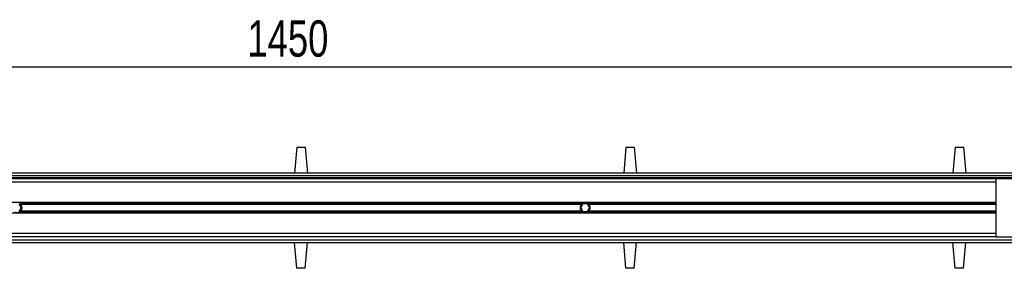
# Model space of a CAD drawing. Header units: millimetres. Extents: x 0 to 420, y 0 to 297.
# Tile 14 of 22: x 115 to 196, y 222 to 242. Entities that reach past the tile are written whole.
import ezdxf

# ---------------------------------------------------------------- set-up
doc = ezdxf.new("R2010")
doc.units = ezdxf.units.MM
doc.layers.add('QUOTE', color=174, linetype='Continuous')
doc.styles.add('SLDTEXTSTYLE3', font='TXT', dxfattribs={"width": 0.75})
doc.dimstyles.new('SLDDIMSTYLE0', dxfattribs={"dimtxt": 3, "dimasz": 3, "dimexe": 0, "dimexo": 0.0625, "dimgap": 0.75, "dimtad": 1, "dimlfac": 9.405365, "dimrnd": 1e-09, "dimzin": 12, "dimdsep": 46, "dimtxsty": 'SLDTEXTSTYLE3', "dimsah": 1, "dimcen": 0.09, "dimadec": 0, "dimazin": 3, "dimtfac": 1, "dimtdec": 3, "dimtofl": 0, "dimtmove": 0, "dimatfit": 3, "dimfxl": 0, "dimfrac": 2, "dimtolj": 1, "dimtzin": 12, "dimarcsym": 0})

# ---------------------------------------------------------------- blocks, each defined once
blk = doc.blocks.new('_D')
at = {"layer": 'QUOTE'}
for p, q in [((60.896, 228.569), (60.896, 240.186)), ((215.064, 228.569), (215.064, 240.186)), ((215.064, 238.186), (60.896, 238.186))]:
    blk.add_line(p, q, dxfattribs=at)
for points in [[(60.896, 238.186), (63.896, 237.686), (63.896, 238.686)], [(215.064, 238.186), (212.064, 238.686), (212.064, 237.686)]]:
    blk.add_solid(points, dxfattribs=at)
at = {"layer": 'QUOTE', "insert": (133.547, 242.053), "char_height": 3, "attachment_point": 1, "style": 'SLDTEXTSTYLE3'}
blk.add_mtext('1450', dxfattribs=at)

msp = doc.modelspace()

# ---------------------------------------------------------------- linework, layer by layer
at = {"color": 7, "linetype": 'Continuous', "lineweight": 25}
for p, q in [((137.6343, 231.5663), (137.4482, 229.4399)), ((137.6343, 231.5663), (138.3254, 231.5663)), ((138.3254, 231.5663), (138.5115, 229.4399)), ((164.8319, 231.5663), (164.6459, 229.4399)), ((164.8319, 231.5663), (165.5231, 231.5663)), ((165.5231, 231.5663), (165.7091, 229.4399)), ((192.0296, 231.5663), (191.8435, 229.4399)), ((192.0296, 231.5663), (192.7207, 231.5663)), ((192.7207, 231.5663), (192.9068, 229.4399)), ((215.0635, 229.4399), (60.8962, 229.4399)), ((63.82, 229.2272), (212.1396, 229.2272)), ((63.9795, 229.0677), (211.9802, 229.0677)), ((195.3939, 228.9614), (80.5658, 228.9614)), ((195.3939, 228.6956), (80.5658, 228.6956)), ((115.2092, 228.9614), (115.3273, 229.0677)), ((160.6324, 229.0677), (160.7505, 228.9614)), ((161.2821, 228.9614), (161.4003, 229.0677)), ((211.8048, 228.9614), (195.3939, 228.9614)), ((195.3939, 228.9614), (195.3939, 224.1769)), ((195.3939, 227.0104), (87.4768, 227.0104)), ((114.8687, 226.5692), (114.6845, 226.8881)), ((114.6845, 226.2502), (114.8687, 226.5692)), ((161.2298, 226.8951), (114.7299, 226.8951)), ((161.2298, 226.2432), (114.7299, 226.2432)), ((161.1614, 226.8341), (114.7983, 226.8341)), ((161.1614, 226.3042), (114.7983, 226.3042)), ((161.2752, 226.8881), (161.091, 226.5692)), ((161.091, 226.5692), (161.2752, 226.2502)), ((161.6435, 226.8881), (161.2752, 226.8881)), ((161.2752, 226.2502), (161.6435, 226.2502)), ((161.8277, 226.5692), (161.6435, 226.8881)), ((161.6435, 226.2502), (161.8277, 226.5692)), ((195.3939, 226.8951), (161.6889, 226.8951)), ((195.3939, 226.2432), (161.6889, 226.2432)), ((195.3939, 226.8341), (161.7573, 226.8341)), ((195.3939, 226.3042), (161.7573, 226.3042)), ((195.3939, 226.1279), (87.4768, 226.1279)), ((63.82, 223.9111), (212.1396, 223.9111)), ((195.3939, 224.4427), (80.5658, 224.4427)), ((195.3939, 224.1769), (80.5658, 224.1769)), ((195.3939, 224.1769), (211.8048, 224.1769)), ((60.8962, 223.6985), (215.0635, 223.6985)), ((137.6343, 221.572), (137.4482, 223.6985)), ((138.3254, 221.572), (138.5115, 223.6985)), ((164.8319, 221.572), (164.6459, 223.6985)), ((165.5231, 221.572), (165.7091, 223.6985)), ((192.0296, 221.572), (191.8435, 223.6985)), ((192.7207, 221.572), (192.9068, 223.6985)), ((138.3254, 221.572), (137.6343, 221.572)), ((165.5231, 221.572), (164.8319, 221.572)), ((192.7207, 221.572), (192.0296, 221.572))]:
    msp.add_line(p, q, dxfattribs=at)
for centre, start, end in [((114.5003, 226.5692), 234.844719, 305.155281), ((161.4594, 226.5692), 54.84472, 125.15528), ((161.4594, 226.5692), 234.844719, 305.155281)]:
    msp.add_arc(centre, 0.3987, start, end, dxfattribs=at)
for points, knots in [([(114.7299, 226.8951), (114.7413, 226.8872), (114.7534, 226.8777), (114.7768, 226.8569), (114.7883, 226.8453), (114.7983, 226.8341)], [0, 0, 0, 0, 0.5, 0.5, 1, 1, 1, 1]), ([(114.7983, 226.3042), (114.7883, 226.293), (114.7768, 226.2815), (114.7534, 226.2607), (114.7412, 226.2512), (114.7299, 226.2432)], [0, 0, 0, 0, 0.5, 0.5, 1, 1, 1, 1]), ([(114.7983, 226.8341), (114.8139, 226.8166), (114.8278, 226.7978), (114.8525, 226.7576), (114.8633, 226.736), (114.8808, 226.6908), (114.8875, 226.6676), (114.8966, 226.6195), (114.899, 226.5943), (114.8991, 226.5448), (114.8968, 226.5202), (114.8877, 226.4716), (114.8809, 226.4479), (114.8635, 226.4028), (114.8527, 226.3812), (114.8279, 226.3406), (114.8139, 226.3218), (114.7983, 226.3042)], [0, 0, 0, 0, 0.125, 0.125, 0.25, 0.25, 0.375, 0.375, 0.5, 0.5, 0.625, 0.625, 0.75, 0.75, 0.875, 0.875, 1, 1, 1, 1]), ([(161.1614, 226.3042), (161.1458, 226.3218), (161.1319, 226.3405), (161.1072, 226.3807), (161.0964, 226.4023), (161.0789, 226.4475), (161.0722, 226.4708), (161.0631, 226.5189), (161.0607, 226.544), (161.0606, 226.5936), (161.0629, 226.6181), (161.072, 226.6667), (161.0788, 226.6905), (161.0962, 226.7355), (161.1069, 226.7572), (161.1318, 226.7977), (161.1458, 226.8165), (161.1614, 226.8341)], [0, 0, 0, 0, 0.125, 0.125, 0.25, 0.25, 0.375, 0.375, 0.5, 0.5, 0.625, 0.625, 0.75, 0.75, 0.875, 0.875, 1, 1, 1, 1]), ([(161.1614, 226.8341), (161.1714, 226.8453), (161.1829, 226.8569), (161.2063, 226.8776), (161.2185, 226.8872), (161.2298, 226.8951)], [0, 0, 0, 0, 0.5, 0.5, 1, 1, 1, 1]), ([(161.2298, 226.2432), (161.2184, 226.2512), (161.2063, 226.2606), (161.1829, 226.2815), (161.1714, 226.293), (161.1614, 226.3042)], [0, 0, 0, 0, 0.5, 0.5, 1, 1, 1, 1]), ([(161.6889, 226.8951), (161.7003, 226.8872), (161.7124, 226.8777), (161.7358, 226.8569), (161.7473, 226.8453), (161.7573, 226.8341)], [0, 0, 0, 0, 0.5, 0.5, 1, 1, 1, 1]), ([(161.7573, 226.3042), (161.7473, 226.293), (161.7358, 226.2815), (161.7124, 226.2607), (161.7003, 226.2512), (161.6889, 226.2432)], [0, 0, 0, 0, 0.5, 0.5, 1, 1, 1, 1]), ([(161.7573, 226.8341), (161.7729, 226.8166), (161.7868, 226.7978), (161.8115, 226.7576), (161.8223, 226.736), (161.8398, 226.6908), (161.8465, 226.6676), (161.8556, 226.6195), (161.858, 226.5943), (161.8581, 226.5448), (161.8558, 226.5202), (161.8467, 226.4716), (161.8399, 226.4479), (161.8225, 226.4028), (161.8118, 226.3812), (161.7869, 226.3406), (161.7729, 226.3218), (161.7573, 226.3042)], [0, 0, 0, 0, 0.125, 0.125, 0.25, 0.25, 0.375, 0.375, 0.5, 0.5, 0.625, 0.625, 0.75, 0.75, 0.875, 0.875, 1, 1, 1, 1])]:
    msp.add_open_spline(points, degree=3, knots=knots, dxfattribs=at)

# ---------------------------------------------------------------- dimensions: what is measured, and where the dimension line sits
at = {"layer": 'QUOTE'}
dim = msp.add_linear_dim(base=(60.8962, 238.1857), p1=(215.0635, 226.5692), p2=(60.8962, 226.5692), dimstyle='SLDDIMSTYLE0', dxfattribs=at)
dim.commit()
dim.dimension.update_dxf_attribs({"geometry": '_D', "text_midpoint": (137.9798, 238.1857), "dimtype": 160})

doc.saveas('drawing.dxf')
